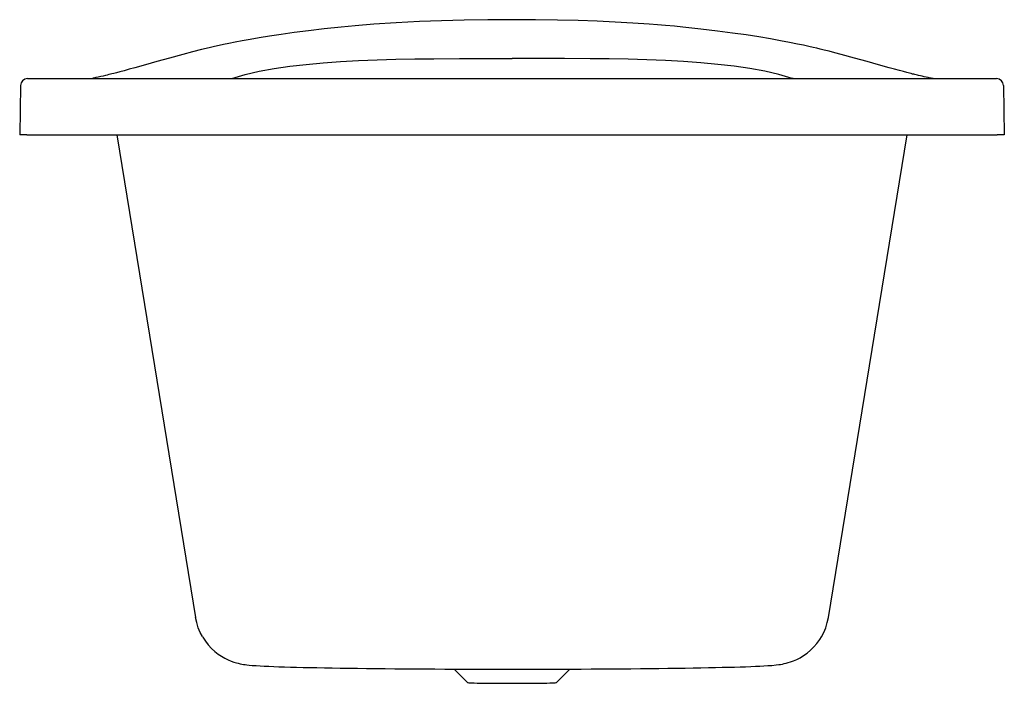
# Model space of a CAD drawing. Header units: millimetres. Extents: x -0.351 to 0.351, y -0.391 to 0.082.
import ezdxf

# ---------------------------------------------------------------- set-up
doc = ezdxf.new("R2010")
doc.units = ezdxf.units.MM
doc.layers.add('BLOCKS', color=3, linetype='Continuous')

msp = doc.modelspace()

# ---------------------------------------------------------------- linework, layer by layer
at = {"layer": 'BLOCKS', "linetype": 'Continuous'}
for p, q in [((-0.35009, 0.03509), (-0.3507, 0)), ((-0.34509, 0.04), (0.34509, 0.04)), ((-0.29993, 0.0401), (-0.29842, 0.04032)), ((-0.20038, 0.04), (-0.19966, 0.04023)), ((0.20038, 0.04), (0.19966, 0.04023)), ((0.29993, 0.0401), (0.29896, 0.04024)), ((0.35009, 0.03509), (0.3507, 0)), ((-0.3457, 0), (-0.3507, 0)), ((-0.3457, 0), (0.3457, 0)), ((0.3507, 0), (0.3457, 0)), ((-0.04127, -0.38062), (-0.03165, -0.39023)), ((0.03165, -0.39023), (0.04127, -0.38062))]:
    msp.add_line(p, q, dxfattribs=at)
at = {"layer": 'BLOCKS', "linetype": 'Continuous', "flags": 128}
for points in [[(0, 0.08201), (-0.01729, 0.08192), (-0.03406, 0.08166), (-0.05024, 0.08123), (-0.06579, 0.08063), (-0.08249, 0.07978), (-0.0984, 0.07874), (-0.11175, 0.07766), (-0.11682, 0.0772), (-0.1218, 0.07671)], [(0.1218, 0.07671), (0.11581, 0.07729), (0.10923, 0.07788), (0.10365, 0.07834), (0.0977, 0.07879), (0.08616, 0.07956), (0.0734, 0.08028), (0.06075, 0.08085), (0.04709, 0.08133), (0.03239, 0.08169), (0.01668, 0.08193), (0, 0.08201)], [(-0.1218, 0.07671), (-0.13392, 0.07542), (-0.14503, 0.07411), (-0.15518, 0.07279), (-0.16439, 0.07148), (-0.1727, 0.07022), (-0.18002, 0.06902), (-0.18654, 0.06789), (-0.19229, 0.06685), (-0.19732, 0.06589), (-0.20171, 0.06501), (-0.20541, 0.06425), (-0.2085, 0.06359), (-0.21184, 0.06286), (-0.21565, 0.062), (-0.22129, 0.06067), (-0.22761, 0.05909), (-0.23452, 0.05724)], [(0.23452, 0.05724), (0.22996, 0.05847), (0.2259, 0.05952), (0.22238, 0.0604), (0.21944, 0.06111), (0.21726, 0.06162), (0.21459, 0.06224), (0.21137, 0.06296), (0.2076, 0.06378), (0.20326, 0.06469), (0.19767, 0.06582), (0.19128, 0.06703), (0.18405, 0.06833), (0.17595, 0.06969), (0.16692, 0.07111), (0.15712, 0.07252), (0.14635, 0.07394), (0.13459, 0.07534), (0.1218, 0.07671)], [(-0.23447, 0.05726), (-0.24399, 0.05462), (-0.25291, 0.05213), (-0.26119, 0.04983), (-0.26865, 0.04776)], [(0.26865, 0.04776), (0.26119, 0.04983), (0.25291, 0.05213), (0.24399, 0.05462), (0.23447, 0.05726)], [(-0.19966, 0.04023), (-0.19012, 0.04298), (-0.17999, 0.0453), (-0.16931, 0.04724), (-0.15816, 0.04885), (-0.14656, 0.05018), (-0.13453, 0.05127), (-0.12209, 0.05215), (-0.10923, 0.05285), (-0.09605, 0.05339), (-0.0827, 0.05378), (-0.06924, 0.05404), (-0.05565, 0.05419), (-0.03731, 0.05428), (-0.01869, 0.0543), (0, 0.05429)], [(0.19966, 0.04023), (0.19012, 0.04298), (0.17999, 0.0453), (0.16931, 0.04724), (0.15816, 0.04885), (0.14656, 0.05018), (0.13453, 0.05127), (0.12209, 0.05215), (0.10923, 0.05285), (0.09605, 0.05339), (0.0827, 0.05378), (0.06924, 0.05404), (0.05565, 0.05419), (0.03731, 0.05428), (0.01869, 0.0543), (0, 0.05429)], [(-0.26856, 0.04778), (-0.27264, 0.04666), (-0.27631, 0.04567), (-0.27931, 0.04488), (-0.28172, 0.04425), (-0.28359, 0.04378), (-0.28496, 0.04343), (-0.28611, 0.04314), (-0.28725, 0.04286), (-0.28845, 0.04256), (-0.28969, 0.04226), (-0.2913, 0.04188), (-0.29294, 0.0415), (-0.29472, 0.04111), (-0.29655, 0.04072), (-0.29796, 0.04045), (-0.29863, 0.04033)], [(0.29863, 0.04033), (0.29788, 0.04046), (0.29645, 0.04074), (0.29498, 0.04105), (0.29356, 0.04136), (0.29222, 0.04167), (0.29095, 0.04196), (0.28969, 0.04226), (0.28879, 0.04248), (0.2879, 0.0427), (0.28704, 0.04291), (0.28621, 0.04311), (0.2854, 0.04332), (0.28443, 0.04356), (0.28311, 0.0439), (0.28122, 0.04438), (0.27884, 0.045), (0.27593, 0.04578), (0.27241, 0.04672), (0.26856, 0.04778)], [(-0.28154, 0), (-0.25467, -0.1645), (-0.22538, -0.34391)], [(0.22538, -0.34391), (0.25467, -0.1645), (0.28154, 0)], [(-0.22055, -0.35745), (-0.22203, -0.35462), (-0.22348, -0.35116), (-0.2246, -0.34757), (-0.22538, -0.3439)], [(0.22046, -0.35759), (0.22203, -0.35462), (0.22348, -0.35116), (0.2246, -0.34757), (0.22538, -0.3439)], [(-0.22055, -0.35745), (-0.22027, -0.35798), (-0.21839, -0.36084), (-0.21633, -0.36346), (-0.21411, -0.36586), (-0.21177, -0.368), (-0.20936, -0.3699), (-0.20693, -0.37153), (-0.20453, -0.37291), (-0.20222, -0.37404), (-0.20008, -0.37493), (-0.19811, -0.37564), (-0.19637, -0.37616), (-0.19502, -0.37652), (-0.19374, -0.37682), (-0.19253, -0.37706), (-0.19135, -0.37727), (-0.19013, -0.37745), (-0.18882, -0.37763), (-0.18726, -0.3778), (-0.18509, -0.378), (-0.18228, -0.3782), (-0.17949, -0.37837), (-0.17661, -0.37852), (-0.17327, -0.37867), (-0.16976, -0.37881), (-0.16603, -0.37894), (-0.16208, -0.37906), (-0.1579, -0.37918), (-0.15349, -0.3793), (-0.14886, -0.37941), (-0.14401, -0.37952), (-0.13897, -0.37962), (-0.13368, -0.37972), (-0.12814, -0.37981), (-0.12236, -0.3799), (-0.11635, -0.37999), (-0.11014, -0.38007), (-0.10373, -0.38015), (-0.09714, -0.38022), (-0.0904, -0.38029), (-0.08352, -0.38035), (-0.07653, -0.38041), (-0.06944, -0.38047), (-0.06228, -0.38051), (-0.05506, -0.38056), (-0.0478, -0.38059), (-0.04046, -0.38062), (-0.03301, -0.38065), (-0.02545, -0.38067), (-0.0178, -0.38068), (-0.01009, -0.38069), (-0.00233, -0.3807), (0, -0.3807)], [(0, -0.3807), (0.0035, -0.3807), (0.01127, -0.38069), (0.01902, -0.38068), (0.02671, -0.38067), (0.03432, -0.38064), (0.04184, -0.38062), (0.04924, -0.38059), (0.0565, -0.38055), (0.06363, -0.38051), (0.0707, -0.38046), (0.0777, -0.3804), (0.08462, -0.38035), (0.09144, -0.38028), (0.09813, -0.38021), (0.10467, -0.38014), (0.11106, -0.38006), (0.11726, -0.37998), (0.12325, -0.37989), (0.12903, -0.3798), (0.13457, -0.3797), (0.13986, -0.3796), (0.14489, -0.3795), (0.14966, -0.37939), (0.15416, -0.37928), (0.15848, -0.37917), (0.16256, -0.37905), (0.16641, -0.37892), (0.17003, -0.3788), (0.17341, -0.37866), (0.17656, -0.37852), (0.17951, -0.37837), (0.1823, -0.3782), (0.18507, -0.378), (0.18829, -0.37769), (0.1901, -0.37746), (0.19138, -0.37726), (0.19265, -0.37704), (0.19395, -0.37677), (0.19533, -0.37644), (0.19682, -0.37604), (0.19847, -0.37552), (0.20059, -0.37473), (0.20284, -0.37375), (0.20524, -0.37252), (0.20775, -0.37101), (0.21027, -0.36922), (0.21273, -0.36717), (0.21506, -0.36488), (0.21723, -0.36237), (0.2192, -0.35967), (0.22045, -0.35759)], [(-0.03165, -0.39023), (-0.03165, -0.39024), (-0.03138, -0.3903), (-0.03075, -0.39036), (-0.02978, -0.39041), (-0.02847, -0.39047), (-0.02684, -0.39052), (-0.0249, -0.39057), (-0.02268, -0.39061), (-0.0202, -0.39065), (-0.0175, -0.39069), (-0.0146, -0.39072), (-0.01153, -0.39074), (-0.00833, -0.39076), (-0.00504, -0.39077), (-0.00168, -0.39078), (0.00168, -0.39078), (0.00504, -0.39077), (0.00833, -0.39076), (0.01153, -0.39074), (0.0146, -0.39072), (0.0175, -0.39069), (0.0202, -0.39065), (0.02268, -0.39061), (0.0249, -0.39057), (0.02684, -0.39052), (0.02847, -0.39047), (0.02978, -0.39041), (0.03075, -0.39036), (0.03138, -0.3903), (0.03165, -0.39024), (0.03165, -0.39023)]]:
    msp.add_lwpolyline(points, dxfattribs=at)
at = {"layer": 'BLOCKS', "linetype": 'Continuous'}
for centre, start, end in [((-0.34509, 0.035), 90, 179), ((0.34509, 0.035), 1, 90)]:
    msp.add_arc(centre, 0.005, start, end, dxfattribs=at)

doc.saveas('drawing.dxf')
